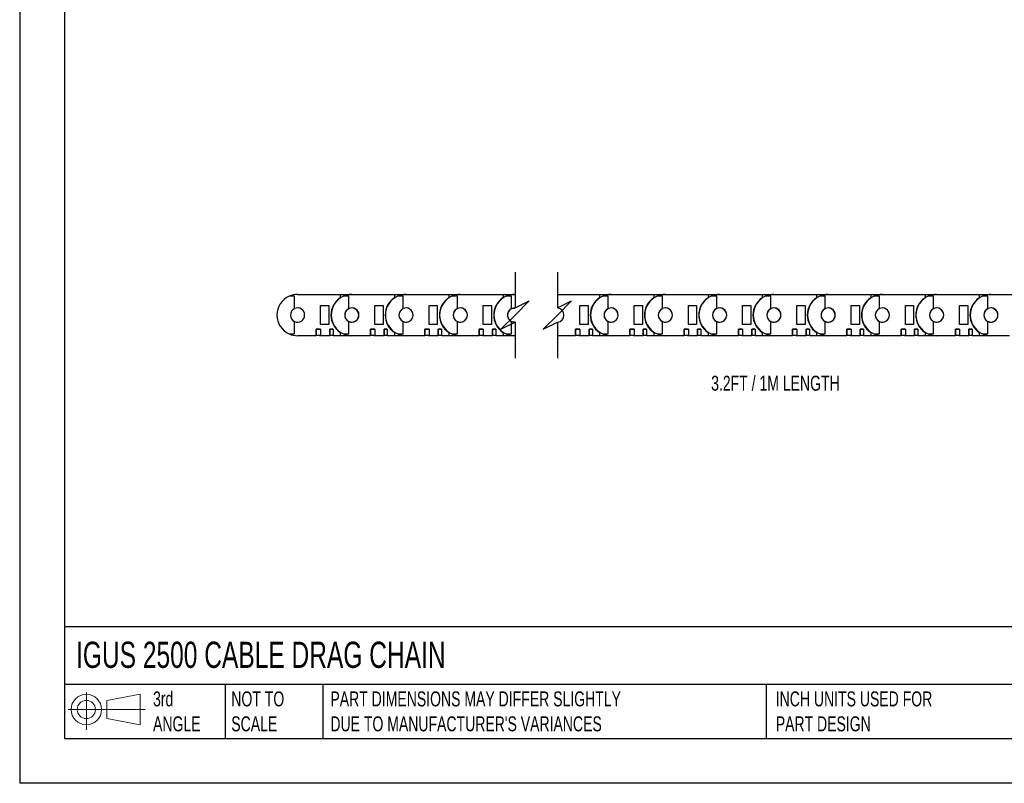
# Model space of a CAD drawing. Header units: inches. Extents: x 0 to 66, y 0 to 51.
# Tile 1 of 9: x 0 to 32.9, y 0 to 25.5. Entities that reach past the tile are written whole.
import ezdxf

# ---------------------------------------------------------------- set-up
doc = ezdxf.new("R2010")
doc.units = ezdxf.units.IN
doc.header["$LTSCALE"] = 6
doc.header["$MEASUREMENT"] = 0
doc.layers.add('DIMENSIONS', color=140, linetype='Continuous', lineweight=25)
doc.layers.add('TEXT', color=140, linetype='Continuous', lineweight=25)
doc.styles.add('SLDTEXTSTYLE0', font='TXT', dxfattribs={"width": 0.7})

# ---------------------------------------------------------------- blocks, each defined once
blk = doc.blocks.new('Block11')
at = {"color": 7, "linetype": 'Continuous', "lineweight": 18}
for p, q in [((0.611, 1.254), (0.611, 0)), ((1.294, 0.984), (2.404, 1.189)), ((2.404, 1.189), (2.404, 0.173)), ((0, 0.681), (2.569, 0.681)), ((1.294, 0.377), (1.294, 0.984)), ((1.294, 0.377), (2.404, 0.173))]:
    blk.add_line(p, q, dxfattribs=at)
for radius in [0.508, 0.304]:
    blk.add_circle((0.611, 0.681), radius, dxfattribs=at)
blk = doc.blocks.new('Block12')
at = {"color": 7, "linetype": 'Continuous'}
blk.add_blockref('Block11', (0, 0), dxfattribs=at)

msp = doc.modelspace()

# ---------------------------------------------------------------- linework, layer by layer
at = {"color": 7, "linetype": 'Continuous'}
for p in [(0.001, 51.001), (66.001, 0.001)]:
    msp.add_line(p, (0.001, 0.001), dxfattribs=at)
for p, q in [((9.179, 16.266), (8.998, 16.266)), ((9.179, 15.852), (9.179, 16.266)), ((9.277, 16.325), (10.703, 16.325)), ((10.703, 16.325), (10.703, 16.217)), ((10.703, 16.325), (11.088, 16.325)), ((10.99, 16.266), (10.809, 16.266)), ((10.99, 15.852), (10.99, 16.266)), ((11.088, 16.325), (12.514, 16.325)), ((12.514, 16.325), (12.514, 16.217)), ((12.514, 16.325), (12.899, 16.325)), ((12.801, 16.266), (12.62, 16.266)), ((12.801, 15.852), (12.801, 16.266)), ((12.899, 16.325), (14.325, 16.325)), ((14.325, 16.325), (14.325, 16.217)), ((14.325, 16.325), (14.71, 16.325)), ((14.612, 16.266), (14.431, 16.266)), ((14.612, 15.852), (14.612, 16.266)), ((14.71, 16.325), (16.136, 16.325)), ((16.136, 16.325), (16.136, 16.217)), ((16.136, 16.325), (16.521, 16.325)), ((16.423, 16.266), (16.242, 16.266)), ((16.423, 15.852), (16.423, 16.266)), ((16.521, 16.325), (16.537, 16.325)), ((17.954, 16.325), (19.36, 16.325)), ((19.36, 16.325), (19.36, 16.217)), ((19.36, 16.325), (19.745, 16.325)), ((19.647, 16.266), (19.466, 16.266)), ((19.647, 15.852), (19.647, 16.266)), ((19.745, 16.325), (21.171, 16.325)), ((21.171, 16.325), (21.171, 16.217)), ((21.171, 16.325), (21.556, 16.325)), ((21.458, 16.266), (21.277, 16.266)), ((21.458, 15.852), (21.458, 16.266)), ((21.556, 16.325), (22.982, 16.325)), ((22.982, 16.325), (22.982, 16.217)), ((22.982, 16.325), (23.367, 16.325)), ((23.269, 16.266), (23.088, 16.266)), ((23.269, 15.852), (23.269, 16.266)), ((23.367, 16.325), (24.793, 16.325)), ((24.793, 16.325), (24.793, 16.217)), ((24.793, 16.325), (25.178, 16.325)), ((25.08, 16.266), (24.899, 16.266)), ((25.08, 15.852), (25.08, 16.266)), ((25.178, 16.325), (26.604, 16.325)), ((26.604, 16.325), (26.604, 16.217)), ((26.604, 16.325), (26.99, 16.325)), ((26.891, 16.266), (26.71, 16.266)), ((26.891, 15.852), (26.891, 16.266)), ((26.99, 16.325), (28.415, 16.325)), ((28.415, 16.325), (28.415, 16.217)), ((28.415, 16.325), (28.801, 16.325)), ((28.702, 16.266), (28.521, 16.266)), ((28.702, 15.852), (28.702, 16.266)), ((28.801, 16.325), (30.226, 16.325)), ((30.226, 16.325), (30.226, 16.217)), ((30.226, 16.325), (30.612, 16.325)), ((30.513, 16.266), (30.332, 16.266)), ((30.513, 15.852), (30.513, 16.266)), ((30.612, 16.325), (32.037, 16.325)), ((32.037, 16.325), (32.037, 16.217)), ((32.037, 16.325), (32.423, 16.325)), ((32.324, 16.266), (32.143, 16.266)), ((32.324, 15.852), (32.324, 16.266)), ((32.423, 16.325), (33.848, 16.325)), ((10.045, 15.322), (10.045, 15.951)), ((10.045, 15.951), (10.321, 15.951)), ((10.321, 15.951), (10.321, 15.322)), ((11.856, 15.322), (11.856, 15.951)), ((11.856, 15.951), (12.132, 15.951)), ((12.132, 15.951), (12.132, 15.322)), ((13.667, 15.322), (13.667, 15.951)), ((13.667, 15.951), (13.943, 15.951)), ((13.943, 15.951), (13.943, 15.322)), ((15.478, 15.322), (15.478, 15.951)), ((15.478, 15.951), (15.754, 15.951)), ((15.754, 15.951), (15.754, 15.322)), ((18.702, 15.322), (18.702, 15.951)), ((18.702, 15.951), (18.978, 15.951)), ((18.978, 15.951), (18.978, 15.322)), ((20.513, 15.322), (20.513, 15.951)), ((20.513, 15.951), (20.789, 15.951)), ((20.789, 15.951), (20.789, 15.322)), ((22.324, 15.322), (22.324, 15.951)), ((22.324, 15.951), (22.6, 15.951)), ((22.6, 15.951), (22.6, 15.322)), ((24.135, 15.322), (24.135, 15.951)), ((24.135, 15.951), (24.411, 15.951)), ((24.411, 15.951), (24.411, 15.322)), ((25.946, 15.322), (25.946, 15.951)), ((25.946, 15.951), (26.222, 15.951)), ((26.222, 15.951), (26.222, 15.322)), ((27.757, 15.322), (27.757, 15.951)), ((27.757, 15.951), (28.033, 15.951)), ((28.033, 15.951), (28.033, 15.322)), ((29.568, 15.322), (29.568, 15.951)), ((29.568, 15.951), (29.844, 15.951)), ((29.844, 15.951), (29.844, 15.322)), ((31.379, 15.322), (31.379, 15.951)), ((31.379, 15.951), (31.655, 15.951)), ((31.655, 15.951), (31.655, 15.322)), ((9.179, 15.007), (9.179, 15.421)), ((9.903, 15.164), (10.045, 15.164)), ((9.903, 14.948), (9.903, 15.164)), ((9.903, 15.164), (9.903, 14.967)), ((10.045, 15.164), (9.903, 15.164)), ((9.903, 15.164), (9.903, 15.164)), ((10.014, 15.164), (10.014, 15.164)), ((10.321, 15.322), (10.045, 15.322)), ((10.045, 15.164), (10.045, 14.948)), ((10.045, 15.164), (10.045, 14.967)), ((10.045, 15.164), (10.045, 15.164)), ((10.352, 15.164), (10.462, 15.164)), ((10.352, 14.948), (10.352, 15.164)), ((10.352, 15.164), (10.352, 14.967)), ((10.462, 15.164), (10.352, 15.164)), ((10.352, 15.164), (10.352, 15.164)), ((10.462, 15.164), (10.462, 14.948)), ((10.462, 15.164), (10.462, 14.967)), ((10.462, 15.164), (10.462, 15.164)), ((10.99, 15.007), (10.99, 15.421)), ((11.714, 15.164), (11.856, 15.164)), ((11.714, 14.948), (11.714, 15.164)), ((11.714, 15.164), (11.714, 14.967)), ((11.856, 15.164), (11.714, 15.164)), ((11.714, 15.164), (11.714, 15.164)), ((11.825, 15.164), (11.825, 15.164)), ((12.132, 15.322), (11.856, 15.322)), ((11.856, 15.164), (11.856, 14.948)), ((11.856, 15.164), (11.856, 14.967)), ((11.856, 15.164), (11.856, 15.164)), ((12.163, 15.164), (12.273, 15.164)), ((12.163, 14.948), (12.163, 15.164)), ((12.163, 15.164), (12.163, 14.967)), ((12.273, 15.164), (12.163, 15.164)), ((12.163, 15.164), (12.163, 15.164)), ((12.273, 15.164), (12.273, 14.948)), ((12.273, 15.164), (12.273, 14.967)), ((12.273, 15.164), (12.273, 15.164)), ((12.801, 15.007), (12.801, 15.421)), ((13.525, 15.164), (13.667, 15.164)), ((13.525, 14.948), (13.525, 15.164)), ((13.525, 15.164), (13.525, 14.967)), ((13.667, 15.164), (13.525, 15.164)), ((13.525, 15.164), (13.525, 15.164)), ((13.636, 15.164), (13.636, 15.164)), ((13.943, 15.322), (13.667, 15.322)), ((13.667, 15.164), (13.667, 14.948)), ((13.667, 15.164), (13.667, 14.967)), ((13.667, 15.164), (13.667, 15.164)), ((13.974, 15.164), (14.084, 15.164)), ((13.974, 14.948), (13.974, 15.164)), ((13.974, 15.164), (13.974, 14.967)), ((14.084, 15.164), (13.974, 15.164)), ((13.974, 15.164), (13.974, 15.164)), ((14.084, 15.164), (14.084, 14.948)), ((14.084, 15.164), (14.084, 14.967)), ((14.084, 15.164), (14.084, 15.164)), ((14.612, 15.007), (14.612, 15.421)), ((15.336, 15.164), (15.478, 15.164)), ((15.336, 14.948), (15.336, 15.164)), ((15.336, 15.164), (15.336, 14.967)), ((15.478, 15.164), (15.336, 15.164)), ((15.336, 15.164), (15.336, 15.164)), ((15.447, 15.164), (15.447, 15.164)), ((15.754, 15.322), (15.478, 15.322)), ((15.478, 15.164), (15.478, 14.948)), ((15.478, 15.164), (15.478, 14.967)), ((15.478, 15.164), (15.478, 15.164)), ((15.785, 15.164), (15.895, 15.164)), ((15.785, 14.948), (15.785, 15.164)), ((15.785, 15.164), (15.785, 14.967)), ((15.895, 15.164), (15.785, 15.164)), ((15.785, 15.164), (15.785, 15.164)), ((15.895, 15.164), (15.895, 14.948)), ((15.895, 15.164), (15.895, 14.967)), ((15.895, 15.164), (15.895, 15.164)), ((16.423, 15.007), (16.423, 15.421)), ((18.56, 15.164), (18.702, 15.164)), ((18.56, 14.948), (18.56, 15.164)), ((18.56, 15.164), (18.56, 14.967)), ((18.702, 15.164), (18.56, 15.164)), ((18.56, 15.164), (18.56, 15.164)), ((18.671, 15.164), (18.671, 15.164)), ((18.978, 15.322), (18.702, 15.322)), ((18.702, 15.164), (18.702, 14.948)), ((18.702, 15.164), (18.702, 14.967)), ((18.702, 15.164), (18.702, 15.164)), ((19.009, 15.164), (19.119, 15.164)), ((19.009, 14.948), (19.009, 15.164)), ((19.009, 15.164), (19.009, 14.967)), ((19.119, 15.164), (19.009, 15.164)), ((19.009, 15.164), (19.009, 15.164)), ((19.119, 15.164), (19.119, 14.948)), ((19.119, 15.164), (19.119, 14.967)), ((19.119, 15.164), (19.119, 15.164)), ((19.647, 15.007), (19.647, 15.421)), ((20.371, 15.164), (20.513, 15.164)), ((20.371, 14.948), (20.371, 15.164)), ((20.371, 15.164), (20.371, 14.967)), ((20.513, 15.164), (20.371, 15.164)), ((20.371, 15.164), (20.371, 15.164)), ((20.482, 15.164), (20.482, 15.164)), ((20.789, 15.322), (20.513, 15.322)), ((20.513, 15.164), (20.513, 14.948)), ((20.513, 15.164), (20.513, 14.967)), ((20.513, 15.164), (20.513, 15.164)), ((20.82, 15.164), (20.93, 15.164)), ((20.82, 14.948), (20.82, 15.164)), ((20.82, 15.164), (20.82, 14.967)), ((20.93, 15.164), (20.82, 15.164)), ((20.82, 15.164), (20.82, 15.164)), ((20.93, 15.164), (20.93, 14.948)), ((20.93, 15.164), (20.93, 14.967)), ((20.93, 15.164), (20.93, 15.164)), ((21.458, 15.007), (21.458, 15.421)), ((22.182, 15.164), (22.324, 15.164)), ((22.182, 14.948), (22.182, 15.164)), ((22.182, 15.164), (22.182, 14.967)), ((22.324, 15.164), (22.182, 15.164)), ((22.182, 15.164), (22.182, 15.164)), ((22.293, 15.164), (22.293, 15.164)), ((22.6, 15.322), (22.324, 15.322)), ((22.324, 15.164), (22.324, 14.948)), ((22.324, 15.164), (22.324, 14.967)), ((22.324, 15.164), (22.324, 15.164)), ((22.631, 15.164), (22.741, 15.164)), ((22.631, 14.948), (22.631, 15.164)), ((22.631, 15.164), (22.631, 14.967)), ((22.741, 15.164), (22.631, 15.164)), ((22.631, 15.164), (22.631, 15.164)), ((22.741, 15.164), (22.741, 14.948)), ((22.741, 15.164), (22.741, 14.967)), ((22.741, 15.164), (22.741, 15.164)), ((23.269, 15.007), (23.269, 15.421)), ((23.993, 15.164), (24.135, 15.164)), ((23.993, 14.948), (23.993, 15.164)), ((23.993, 15.164), (23.993, 14.967)), ((24.135, 15.164), (23.993, 15.164)), ((23.993, 15.164), (23.993, 15.164)), ((24.104, 15.164), (24.104, 15.164)), ((24.411, 15.322), (24.135, 15.322)), ((24.135, 15.164), (24.135, 14.948)), ((24.135, 15.164), (24.135, 14.967)), ((24.135, 15.164), (24.135, 15.164)), ((24.442, 15.164), (24.552, 15.164)), ((24.442, 14.948), (24.442, 15.164)), ((24.442, 15.164), (24.442, 14.967)), ((24.552, 15.164), (24.442, 15.164)), ((24.442, 15.164), (24.442, 15.164)), ((24.552, 15.164), (24.552, 14.948)), ((24.552, 15.164), (24.552, 14.967)), ((24.552, 15.164), (24.552, 15.164)), ((25.08, 15.007), (25.08, 15.421)), ((25.804, 15.164), (25.946, 15.164)), ((25.804, 14.948), (25.804, 15.164)), ((25.805, 15.164), (25.804, 15.164)), ((25.805, 15.164), (25.805, 14.967)), ((25.946, 15.164), (25.805, 15.164)), ((25.915, 15.164), (25.915, 15.164)), ((26.222, 15.322), (25.946, 15.322)), ((25.946, 15.164), (25.946, 14.948)), ((25.946, 15.164), (25.946, 14.967)), ((25.946, 15.164), (25.946, 15.164)), ((26.253, 15.164), (26.364, 15.164)), ((26.253, 14.948), (26.253, 15.164)), ((26.253, 15.164), (26.253, 14.967)), ((26.363, 15.164), (26.253, 15.164)), ((26.253, 15.164), (26.253, 15.164)), ((26.363, 15.164), (26.363, 14.967)), ((26.364, 15.164), (26.363, 15.164)), ((26.364, 15.164), (26.364, 14.948)), ((26.891, 15.007), (26.891, 15.421)), ((27.615, 15.164), (27.757, 15.164)), ((27.615, 14.948), (27.615, 15.164)), ((27.616, 15.164), (27.615, 15.164)), ((27.616, 15.164), (27.616, 14.967)), ((27.757, 15.164), (27.616, 15.164)), ((27.726, 15.164), (27.726, 15.164)), ((28.033, 15.322), (27.757, 15.322)), ((27.757, 15.164), (27.757, 14.948)), ((27.757, 15.164), (27.757, 14.967)), ((27.757, 15.164), (27.757, 15.164)), ((28.064, 15.164), (28.175, 15.164)), ((28.064, 14.948), (28.064, 15.164)), ((28.064, 15.164), (28.064, 14.967)), ((28.175, 15.164), (28.064, 15.164)), ((28.064, 15.164), (28.064, 15.164)), ((28.175, 15.164), (28.175, 14.948)), ((28.175, 15.164), (28.175, 14.967)), ((28.175, 15.164), (28.175, 15.164)), ((28.702, 15.007), (28.702, 15.421)), ((29.427, 15.164), (29.568, 15.164)), ((29.427, 14.948), (29.427, 15.164)), ((29.427, 15.164), (29.427, 14.967)), ((29.568, 15.164), (29.427, 15.164)), ((29.427, 15.164), (29.427, 15.164)), ((29.537, 15.164), (29.537, 15.164)), ((29.844, 15.322), (29.568, 15.322)), ((29.568, 15.164), (29.568, 14.948)), ((29.568, 15.164), (29.568, 14.967)), ((29.568, 15.164), (29.568, 15.164)), ((29.875, 15.164), (29.986, 15.164)), ((29.875, 14.948), (29.875, 15.164)), ((29.875, 15.164), (29.875, 14.967)), ((29.986, 15.164), (29.875, 15.164)), ((29.875, 15.164), (29.875, 15.164)), ((29.986, 15.164), (29.986, 14.948)), ((29.986, 15.164), (29.986, 14.967)), ((29.986, 15.164), (29.986, 15.164)), ((30.513, 15.007), (30.513, 15.421)), ((31.238, 15.164), (31.379, 15.164)), ((31.238, 14.948), (31.238, 15.164)), ((31.238, 15.164), (31.238, 14.967)), ((31.379, 15.164), (31.238, 15.164)), ((31.238, 15.164), (31.238, 15.164)), ((31.348, 15.164), (31.348, 15.164)), ((31.655, 15.322), (31.379, 15.322)), ((31.379, 15.164), (31.379, 14.948)), ((31.379, 15.164), (31.379, 14.967)), ((31.379, 15.164), (31.379, 15.164)), ((31.686, 15.164), (31.797, 15.164)), ((31.686, 14.948), (31.686, 15.164)), ((31.686, 15.164), (31.686, 14.967)), ((31.797, 15.164), (31.686, 15.164)), ((31.686, 15.164), (31.686, 15.164)), ((31.797, 15.164), (31.797, 14.948)), ((31.797, 15.164), (31.797, 14.967)), ((31.797, 15.164), (31.797, 15.164)), ((32.324, 15.007), (32.324, 15.421)), ((8.998, 15.007), (9.179, 15.007)), ((9.903, 14.948), (9.277, 14.948)), ((9.903, 14.967), (10.045, 14.967)), ((9.903, 14.967), (9.903, 14.967)), ((10.014, 14.967), (10.014, 14.948)), ((10.045, 14.948), (10.014, 14.948)), ((10.045, 14.967), (10.045, 14.967)), ((10.352, 14.948), (10.045, 14.948)), ((10.352, 14.967), (10.462, 14.967)), ((10.352, 14.967), (10.352, 14.967)), ((10.462, 14.967), (10.462, 14.967)), ((10.703, 14.948), (10.462, 14.948)), ((10.703, 15.056), (10.703, 14.948)), ((11.088, 14.948), (10.703, 14.948)), ((10.809, 15.007), (10.99, 15.007)), ((11.714, 14.948), (11.088, 14.948)), ((11.714, 14.967), (11.856, 14.967)), ((11.714, 14.967), (11.714, 14.967)), ((11.825, 14.967), (11.825, 14.948)), ((11.856, 14.948), (11.825, 14.948)), ((11.856, 14.967), (11.856, 14.967)), ((12.163, 14.948), (11.856, 14.948)), ((12.163, 14.967), (12.273, 14.967)), ((12.163, 14.967), (12.163, 14.967)), ((12.273, 14.967), (12.273, 14.967)), ((12.514, 14.948), (12.273, 14.948)), ((12.514, 15.056), (12.514, 14.948)), ((12.899, 14.948), (12.514, 14.948)), ((12.62, 15.007), (12.801, 15.007)), ((13.525, 14.948), (12.899, 14.948)), ((13.525, 14.967), (13.667, 14.967)), ((13.525, 14.967), (13.525, 14.967)), ((13.636, 14.967), (13.636, 14.948)), ((13.667, 14.948), (13.636, 14.948)), ((13.667, 14.967), (13.667, 14.967)), ((13.974, 14.948), (13.667, 14.948)), ((13.974, 14.967), (14.084, 14.967)), ((13.974, 14.967), (13.974, 14.967)), ((14.084, 14.967), (14.084, 14.967)), ((14.325, 14.948), (14.084, 14.948)), ((14.325, 15.056), (14.325, 14.948)), ((14.71, 14.948), (14.325, 14.948)), ((14.431, 15.007), (14.612, 15.007)), ((15.336, 14.948), (14.71, 14.948)), ((15.336, 14.967), (15.478, 14.967)), ((15.336, 14.967), (15.336, 14.967)), ((15.447, 14.967), (15.447, 14.948)), ((15.478, 14.948), (15.447, 14.948)), ((15.478, 14.967), (15.478, 14.967)), ((15.785, 14.948), (15.478, 14.948)), ((15.785, 14.967), (15.895, 14.967)), ((15.785, 14.967), (15.785, 14.967)), ((15.895, 14.967), (15.895, 14.967)), ((16.136, 14.948), (15.895, 14.948)), ((16.136, 15.056), (16.136, 14.948)), ((16.521, 14.948), (16.136, 14.948)), ((16.242, 15.007), (16.423, 15.007)), ((16.537, 14.948), (16.521, 14.948)), ((18.56, 14.948), (17.954, 14.948)), ((18.56, 14.967), (18.702, 14.967)), ((18.56, 14.967), (18.56, 14.967)), ((18.671, 14.967), (18.671, 14.948)), ((18.702, 14.948), (18.671, 14.948)), ((18.702, 14.967), (18.702, 14.967)), ((19.009, 14.948), (18.702, 14.948)), ((19.009, 14.967), (19.119, 14.967)), ((19.009, 14.967), (19.009, 14.967)), ((19.119, 14.967), (19.119, 14.967)), ((19.36, 14.948), (19.119, 14.948)), ((19.36, 15.056), (19.36, 14.948)), ((19.745, 14.948), (19.36, 14.948)), ((19.466, 15.007), (19.647, 15.007)), ((20.371, 14.948), (19.745, 14.948)), ((20.371, 14.967), (20.513, 14.967)), ((20.371, 14.967), (20.371, 14.967)), ((20.482, 14.967), (20.482, 14.948)), ((20.513, 14.948), (20.482, 14.948)), ((20.513, 14.967), (20.513, 14.967)), ((20.82, 14.948), (20.513, 14.948)), ((20.82, 14.967), (20.93, 14.967)), ((20.82, 14.967), (20.82, 14.967)), ((20.93, 14.967), (20.93, 14.967)), ((21.171, 14.948), (20.93, 14.948)), ((21.171, 15.056), (21.171, 14.948)), ((21.556, 14.948), (21.171, 14.948)), ((21.277, 15.007), (21.458, 15.007)), ((22.182, 14.948), (21.556, 14.948)), ((22.182, 14.967), (22.324, 14.967)), ((22.182, 14.967), (22.182, 14.967)), ((22.293, 14.967), (22.293, 14.948)), ((22.324, 14.948), (22.293, 14.948)), ((22.324, 14.967), (22.324, 14.967)), ((22.631, 14.948), (22.324, 14.948)), ((22.631, 14.967), (22.741, 14.967)), ((22.631, 14.967), (22.631, 14.967)), ((22.741, 14.967), (22.741, 14.967)), ((22.982, 14.948), (22.741, 14.948)), ((22.982, 15.056), (22.982, 14.948)), ((23.367, 14.948), (22.982, 14.948)), ((23.088, 15.007), (23.269, 15.007)), ((23.993, 14.948), (23.367, 14.948)), ((23.993, 14.967), (24.135, 14.967)), ((23.993, 14.967), (23.993, 14.967)), ((24.104, 14.967), (24.104, 14.948)), ((24.135, 14.948), (24.104, 14.948)), ((24.135, 14.967), (24.135, 14.967)), ((24.442, 14.948), (24.135, 14.948)), ((24.442, 14.967), (24.552, 14.967)), ((24.442, 14.967), (24.442, 14.967)), ((24.552, 14.967), (24.552, 14.967)), ((24.793, 14.948), (24.552, 14.948)), ((24.793, 15.056), (24.793, 14.948)), ((25.178, 14.948), (24.793, 14.948)), ((24.899, 15.007), (25.08, 15.007)), ((25.804, 14.948), (25.178, 14.948)), ((25.804, 14.967), (25.805, 14.967)), ((25.805, 14.967), (25.946, 14.967)), ((25.915, 14.967), (25.915, 14.948)), ((25.946, 14.948), (25.915, 14.948)), ((25.946, 14.967), (25.946, 14.967)), ((26.253, 14.948), (25.946, 14.948)), ((26.253, 14.967), (26.363, 14.967)), ((26.253, 14.967), (26.253, 14.967)), ((26.363, 14.967), (26.364, 14.967)), ((26.604, 14.948), (26.364, 14.948)), ((26.604, 15.056), (26.604, 14.948)), ((26.99, 14.948), (26.604, 14.948)), ((26.71, 15.007), (26.891, 15.007)), ((27.615, 14.948), (26.99, 14.948)), ((27.615, 14.967), (27.616, 14.967)), ((27.616, 14.967), (27.757, 14.967)), ((27.726, 14.967), (27.726, 14.948)), ((27.757, 14.948), (27.726, 14.948)), ((27.757, 14.967), (27.757, 14.967)), ((28.064, 14.948), (27.757, 14.948)), ((28.064, 14.967), (28.175, 14.967)), ((28.064, 14.967), (28.064, 14.967)), ((28.175, 14.967), (28.175, 14.967)), ((28.415, 14.948), (28.175, 14.948)), ((28.415, 15.056), (28.415, 14.948)), ((28.801, 14.948), (28.415, 14.948)), ((28.521, 15.007), (28.702, 15.007)), ((29.427, 14.948), (28.801, 14.948)), ((29.427, 14.967), (29.568, 14.967)), ((29.427, 14.967), (29.427, 14.967)), ((29.537, 14.967), (29.537, 14.948)), ((29.568, 14.948), (29.537, 14.948)), ((29.568, 14.967), (29.568, 14.967)), ((29.875, 14.948), (29.568, 14.948)), ((29.875, 14.967), (29.986, 14.967)), ((29.875, 14.967), (29.875, 14.967)), ((29.986, 14.967), (29.986, 14.967)), ((30.226, 14.948), (29.986, 14.948)), ((30.226, 15.056), (30.226, 14.948)), ((30.612, 14.948), (30.226, 14.948)), ((30.332, 15.007), (30.513, 15.007)), ((31.238, 14.948), (30.612, 14.948)), ((31.238, 14.967), (31.379, 14.967)), ((31.238, 14.967), (31.238, 14.967)), ((31.348, 14.967), (31.348, 14.948)), ((31.379, 14.948), (31.348, 14.948)), ((31.379, 14.967), (31.379, 14.967)), ((31.686, 14.948), (31.379, 14.948)), ((31.686, 14.967), (31.797, 14.967)), ((31.686, 14.967), (31.686, 14.967)), ((31.797, 14.967), (31.797, 14.967)), ((32.037, 14.948), (31.797, 14.948)), ((32.037, 15.056), (32.037, 14.948)), ((32.423, 14.948), (32.037, 14.948)), ((32.143, 15.007), (32.324, 15.007)), ((33.049, 14.948), (32.423, 14.948))]:
    msp.add_line(p, q)
at = {"flags": 128}
for points in [[(16.423, 15.852), (16.479, 15.869), (16.537, 15.872)], [(16.537, 15.401), (16.479, 15.404), (16.423, 15.421)]]:
    msp.add_lwpolyline(points, dxfattribs=at)
for centre, radius, start, end in [((9.277, 15.637), 0.689, 113.8953, 180.0002), ((9.277, 15.637), 0.689, 90, 113.8955), ((11.088, 15.637), 0.697, 123.6193, 180.0001), ((11.088, 15.637), 0.689, 113.8954, 180), ((11.088, 15.637), 0.689, 90, 113.8955), ((12.899, 15.637), 0.697, 123.6196, 179.9997), ((12.899, 15.637), 0.689, 113.8954, 180), ((12.899, 15.637), 0.689, 89.9998, 113.8957), ((14.71, 15.637), 0.697, 123.6193, 180.0001), ((14.71, 15.637), 0.689, 113.8954, 180), ((14.71, 15.637), 0.689, 89.9998, 113.8957), ((16.521, 15.637), 0.697, 123.6193, 180.0001), ((16.521, 15.637), 0.689, 113.8955, 180), ((16.521, 15.637), 0.689, 89.9999, 113.8956), ((19.745, 15.637), 0.697, 123.6193, 180.0001), ((19.745, 15.637), 0.689, 113.8954, 180.0001), ((19.745, 15.637), 0.689, 89.9999, 113.8956), ((21.556, 15.637), 0.697, 123.6193, 180), ((21.556, 15.637), 0.689, 113.8955, 180), ((21.556, 15.637), 0.689, 89.9999, 113.8956), ((23.367, 15.637), 0.697, 123.6193, 180.0001), ((23.367, 15.637), 0.689, 113.8955, 180), ((23.367, 15.637), 0.689, 89.9999, 113.8956), ((25.178, 15.637), 0.697, 123.6193, 180), ((25.178, 15.637), 0.689, 113.8955, 180), ((25.178, 15.637), 0.689, 89.9999, 113.8955), ((26.99, 15.637), 0.697, 123.6193, 180), ((26.99, 15.637), 0.689, 113.8955, 180), ((26.99, 15.637), 0.689, 89.9999, 113.8956), ((28.801, 15.637), 0.697, 123.6193, 180), ((28.801, 15.637), 0.689, 113.8955, 180), ((28.801, 15.637), 0.689, 89.9999, 113.8956), ((30.612, 15.637), 0.697, 123.6193, 180.0001), ((30.612, 15.637), 0.689, 113.8955, 180), ((30.612, 15.637), 0.689, 90, 113.8955), ((32.423, 15.637), 0.697, 123.6193, 180.0001), ((32.423, 15.637), 0.689, 113.8955, 180), ((32.423, 15.637), 0.689, 89.9999, 113.8956), ((9.277, 15.637), 0.237, 114.5809, 179.9998), ((9.277, 15.637), 0.237, 359.9999, 114.5807), ((11.088, 15.637), 0.236, 0.0001, 179.9999), ((11.088, 15.637), 0.237, 114.5809, 179.9998), ((11.088, 15.637), 0.237, 359.9999, 114.5807), ((12.899, 15.637), 0.236, 360, 180), ((12.899, 15.637), 0.237, 114.5801, 180.0006), ((12.899, 15.637), 0.237, 359.9999, 114.5807), ((14.71, 15.637), 0.236, 360, 180), ((14.71, 15.637), 0.237, 114.5801, 180.0006), ((14.71, 15.637), 0.237, 0.0002, 114.5804), ((16.518, 15.638), 0.233, 85.4263, 180.4381), ((16.521, 15.637), 0.237, 114.5805, 180.0002), ((17.935, 15.637), 0.236, 359.9321, 85.3437), ((17.938, 15.638), 0.233, 359.6444, 85.966), ((19.745, 15.637), 0.236, 360, 180), ((19.745, 15.637), 0.237, 114.5806, 179.9998), ((19.745, 15.637), 0.237, 0, 114.5806), ((21.556, 15.637), 0.236, 360, 180), ((21.556, 15.637), 0.237, 114.5805, 180), ((21.556, 15.637), 0.237, 0.0001, 114.5806), ((23.367, 15.637), 0.236, 0, 180), ((23.367, 15.637), 0.237, 114.5806, 180.0001), ((23.367, 15.637), 0.237, 0, 114.5806), ((25.178, 15.637), 0.236, 360, 180), ((25.178, 15.637), 0.237, 114.5806, 180), ((25.178, 15.637), 0.237, 0, 114.5806), ((26.99, 15.637), 0.236, 0, 180), ((26.99, 15.637), 0.237, 114.5806, 180), ((26.99, 15.637), 0.237, 0, 114.5806), ((28.801, 15.637), 0.236, 360, 180), ((28.801, 15.637), 0.237, 114.5805, 180), ((28.801, 15.637), 0.237, 360, 114.5806), ((30.612, 15.637), 0.236, 360, 180), ((30.612, 15.637), 0.237, 114.5807, 180), ((30.612, 15.637), 0.237, 359.9999, 114.5807), ((32.423, 15.637), 0.236, 360, 180), ((32.423, 15.637), 0.237, 114.5805, 180.0002), ((32.423, 15.637), 0.237, 0, 114.5806), ((9.277, 15.637), 0.689, 179.9998, 246.1047), ((9.277, 15.637), 0.237, 180.0002, 245.4191), ((9.277, 15.637), 0.237, 245.4193, 0.0002), ((11.088, 15.637), 0.697, 179.9999, 236.3807), ((11.088, 15.637), 0.689, 180, 246.1046), ((11.088, 15.637), 0.236, 180.0001, 359.9999), ((11.088, 15.637), 0.237, 180.0002, 245.4191), ((11.088, 15.637), 0.237, 245.4193, 0.0002), ((12.899, 15.637), 0.697, 180.0003, 236.3804), ((12.899, 15.637), 0.689, 180, 246.1046), ((12.899, 15.637), 0.236, 180, 0), ((12.899, 15.637), 0.237, 179.9994, 245.4199), ((12.899, 15.637), 0.237, 245.4193, 0.0002), ((14.71, 15.637), 0.697, 179.9999, 236.3807), ((14.71, 15.637), 0.689, 180, 246.1046), ((14.71, 15.637), 0.236, 180, 0), ((14.71, 15.637), 0.237, 179.9994, 245.4199), ((14.71, 15.637), 0.237, 245.4195, 359.9999), ((16.521, 15.637), 0.697, 179.9999, 236.3807), ((16.521, 15.637), 0.689, 180, 246.1045), ((16.519, 15.636), 0.234, 179.7639, 274.3717), ((16.521, 15.637), 0.237, 179.9998, 245.4195), ((17.938, 15.635), 0.233, 274.034, 0.3556), ((17.935, 15.636), 0.236, 274.6563, 0.0679), ((19.745, 15.637), 0.697, 179.9999, 236.3807), ((19.745, 15.637), 0.689, 179.9999, 246.1046), ((19.745, 15.637), 0.236, 180, 0), ((19.745, 15.637), 0.237, 180.0002, 245.4194), ((19.745, 15.637), 0.237, 245.4194, 0), ((21.556, 15.637), 0.697, 180, 236.3807), ((21.556, 15.637), 0.689, 179.9999, 246.1045), ((21.556, 15.637), 0.236, 180, 0), ((21.556, 15.637), 0.237, 180, 245.4195), ((21.556, 15.637), 0.237, 245.4194, 0), ((23.367, 15.637), 0.697, 179.9999, 236.3807), ((23.367, 15.637), 0.689, 180, 246.1045), ((23.367, 15.637), 0.236, 180, 0), ((23.367, 15.637), 0.237, 179.9999, 245.4194), ((23.367, 15.637), 0.237, 245.4193, 0), ((25.178, 15.637), 0.697, 180, 236.3807), ((25.178, 15.637), 0.689, 180, 246.1045), ((25.178, 15.637), 0.236, 180, 0), ((25.178, 15.637), 0.237, 180, 245.4194), ((25.178, 15.637), 0.237, 245.4193, 0), ((26.99, 15.637), 0.697, 180, 236.3807), ((26.99, 15.637), 0.689, 180, 246.1045), ((26.99, 15.637), 0.236, 180, 0), ((26.99, 15.637), 0.237, 180, 245.4194), ((26.99, 15.637), 0.237, 245.4193, 0), ((28.801, 15.637), 0.697, 180, 236.3807), ((28.801, 15.637), 0.689, 179.9999, 246.1045), ((28.801, 15.637), 0.236, 180, 0), ((28.801, 15.637), 0.237, 180, 245.4195), ((28.801, 15.637), 0.237, 245.4193, 0.0001), ((30.612, 15.637), 0.697, 179.9999, 236.3807), ((30.612, 15.637), 0.689, 180, 246.1045), ((30.612, 15.637), 0.236, 180, 0), ((30.612, 15.637), 0.237, 180, 245.4193), ((30.612, 15.637), 0.237, 245.4193, 0.0002), ((32.423, 15.637), 0.697, 179.9999, 236.3807), ((32.423, 15.637), 0.689, 180, 246.1045), ((32.423, 15.637), 0.236, 180, 0), ((32.423, 15.637), 0.237, 179.9998, 245.4195), ((32.423, 15.637), 0.237, 245.4194, 0), ((9.277, 15.637), 0.689, 246.1047, 269.9998), ((11.088, 15.637), 0.689, 246.1047, 269.9998), ((12.899, 15.637), 0.689, 246.1045, 270), ((14.71, 15.637), 0.689, 246.1045, 270), ((16.521, 15.637), 0.689, 246.1046, 269.9999), ((19.745, 15.637), 0.689, 246.1046, 269.9999), ((21.556, 15.637), 0.689, 246.1046, 269.9999), ((23.367, 15.637), 0.689, 246.1046, 269.9999), ((25.178, 15.637), 0.689, 246.1046, 269.9999), ((26.99, 15.637), 0.689, 246.1046, 269.9999), ((28.801, 15.637), 0.689, 246.1046, 269.9999), ((30.612, 15.637), 0.689, 246.1047, 269.9999), ((32.423, 15.637), 0.689, 246.1046, 269.9999)]:
    msp.add_arc(centre, radius, start, end)
at = {"layer": 'DIMENSIONS', "color": 140}
for p, q in [((16.537, 17.075), (16.537, 15.873)), ((17.954, 17.075), (17.954, 15.873)), ((16.537, 15.873), (17.009, 16.109)), ((17.009, 16.109), (16.537, 15.636)), ((17.954, 15.873), (18.427, 16.109)), ((18.427, 16.109), (17.954, 15.637)), ((16.537, 15.636), (16.064, 15.164)), ((17.954, 15.637), (17.482, 15.164)), ((16.064, 15.164), (16.537, 15.4)), ((16.537, 15.4), (16.537, 14.197)), ((17.482, 15.164), (17.954, 15.4)), ((17.954, 15.4), (17.954, 14.198))]:
    msp.add_line(p, q, dxfattribs=at)
at = {"layer": 'TEXT'}
for p, q in [((1.5, 49.5), (1.5, 1.5)), ((64.5, 5.227), (1.5, 5.227)), ((64.5, 3.3), (1.5, 3.3)), ((6.861, 3.3), (6.861, 1.5)), ((10.119, 3.3), (10.119, 1.5)), ((24.918, 3.3), (24.918, 1.5)), ((1.5, 1.5), (64.5, 1.5))]:
    msp.add_line(p, q, dxfattribs=at)

# ---------------------------------------------------------------- block references
msp.add_blockref('Block12', (1.615, 1.784), dxfattribs=at)

# ---------------------------------------------------------------- texts
at = {"layer": 'DIMENSIONS', "insert": (23.085, 13.611), "char_height": 0.5, "attachment_point": 1, "style": 'SLDTEXTSTYLE0'}
msp.add_mtext('3.2FT / 1M LENGTH', dxfattribs=at)
at = {"layer": 'TEXT', "attachment_point": 1, "style": 'SLDTEXTSTYLE0'}
for s, insert, char_height in [('IGUS 2500 CABLE DRAG CHAIN', (1.882, 4.73), 0.875), ('3rd^JANGLE', (4.453, 3.07), 0.5), ('NOT TO^JSCALE', (7.065, 3.07), 0.5), ("PART DIMENSIONS MAY DIFFER SLIGHTLY ^JDUE TO MANUFACTURER'S VARIANCES", (10.373, 3.07), 0.5), ('INCH UNITS USED FOR ^JPART DESIGN', (25.241, 3.07), 0.5)]:
    msp.add_mtext(s, dxfattribs=dict(at, insert=insert, char_height=char_height))

doc.saveas('drawing.dxf')
